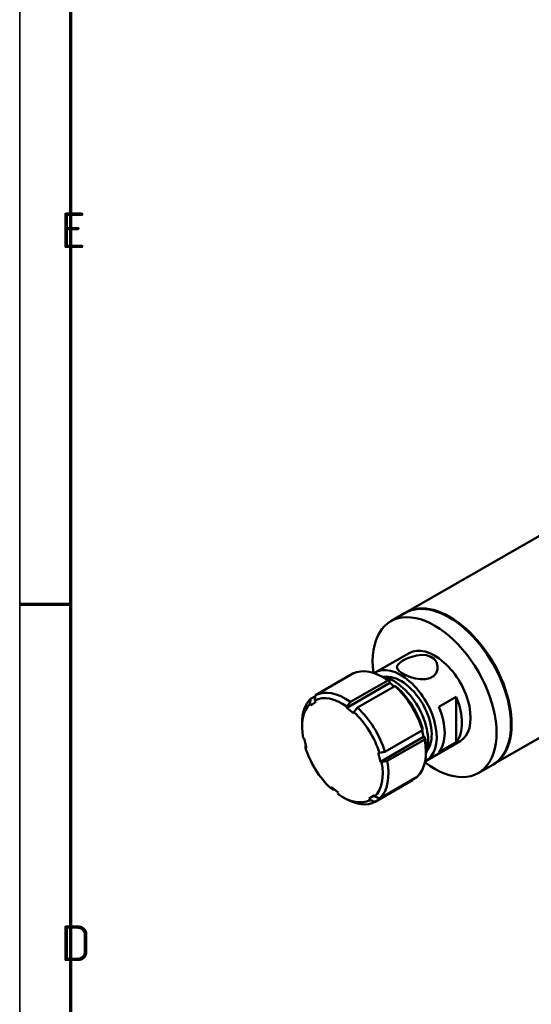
# Model space of a CAD drawing. Header units: millimetres. Extents: x 12 to 1472, y 12 to 1039.
# Tile 3 of 11: x 12 to 138, y 602 to 844. Entities that reach past the tile are written whole.
import ezdxf

# ---------------------------------------------------------------- set-up
doc = ezdxf.new("R2010")
doc.units = ezdxf.units.MM
doc.header["$LTSCALE"] = 2.5
doc.layers.get('0').update_dxf_attribs({"lineweight": 25})
for name, color, linetype, lineweight in [('Rahmen (ISO)', 7, 'Continuous', 70), ('Sichtbar (ISO)', 7, 'Continuous', 50), ('Symbol (ISO)', 7, 'Continuous', 25)]:
    doc.layers.add(name, color=color, linetype=linetype, lineweight=lineweight)
doc.styles.add('Notiztext (DIN)', font='isocpeur.ttf')

# ---------------------------------------------------------------- blocks, each defined once
blk = doc.blocks.new('Ränder Hagen+Goebel Rahmen')
at = {"layer": 'Rahmen (ISO)', "linetype": 'Continuous', "lineweight": 35}
blk.add_line((5, 415), (5, 5), dxfattribs=at)
at = {"layer": 'Rahmen (ISO)'}
for p, q in [((10, 410), (10, 10)), ((10, 280), (5, 280))]:
    blk.add_line(p, q, dxfattribs=at)
at = {"layer": 'Symbol (ISO)', "char_height": 3.5, "attachment_point": 7, "style": 'Notiztext (DIN)'}
for s, insert in [('E', (9, 315)), ('D', (9, 245))]:
    blk.add_mtext(s, dxfattribs=dict(at, insert=insert))

msp = doc.modelspace()

# ---------------------------------------------------------------- linework, layer by layer
at = {"layer": 'Sichtbar (ISO)'}
for p, q in [((145.3029, 719.952), (107.2959, 698.0652)), ((103.5836, 695.9274), (107.1192, 697.9634)), ((99.7664, 683.3436), (108.0749, 688.1282)), ((94.2682, 683.058), (85.0758, 677.7645)), ((102.3303, 681.7971), (101.6259, 682.2058)), ((166.7613, 682.6889), (128.7543, 660.8021)), ((92.7397, 674.6754), (103.3463, 680.7833)), ((93.6527, 676.1235), (102.8451, 681.417)), ((104.5767, 680.0087), (95.3843, 674.7152)), ((103.4094, 681.1026), (103.3463, 680.7833)), ((103.3463, 680.7833), (104.414, 679.915)), ((83.9021, 676.9121), (85.0489, 677.5725)), ((115.3735, 674.9004), (119.6161, 677.3436)), ((119.6161, 677.3436), (119.6161, 666.2538)), ((83.9605, 675.2781), (83.7257, 675.6544)), ((85.1343, 676.1305), (83.9605, 675.2781)), ((84.8994, 676.5068), (85.1343, 676.1305)), ((92.7397, 674.6754), (92.8028, 674.9946)), ((94.4713, 673.2671), (92.7397, 674.6754)), ((92.8028, 674.9946), (93.6527, 676.1235)), ((95.3843, 674.7152), (94.5345, 673.5863)), ((94.5345, 673.5863), (94.4713, 673.2671)), ((81.7859, 669.9663), (81.7859, 670.7807)), ((82.0504, 667.1861), (82.3484, 667.129)), ((101.0225, 661.4022), (111.6291, 667.5101)), ((102.1431, 663.8842), (111.3355, 669.1777)), ((111.2322, 669.1182), (111.6291, 667.5101)), ((111.6291, 667.5101), (111.927, 667.4531)), ((82.3484, 667.129), (82.9062, 664.8684)), ((82.9062, 664.8684), (82.6083, 664.9254)), ((82.6419, 665.4614), (82.7452, 665.5209)), ((111.8934, 666.917), (102.701, 661.6235)), ((112.2422, 661.679), (120.5507, 666.4636)), ((119.6161, 666.2538), (115.3735, 663.8107)), ((100.4646, 663.6628), (100.7625, 663.6058)), ((101.0225, 661.4022), (100.4646, 663.6628)), ((100.7625, 663.6058), (102.1431, 663.8842)), ((112.1915, 664.6728), (112.1915, 663.8584)), ((101.3204, 661.3451), (101.0225, 661.4022)), ((102.701, 661.6235), (101.3204, 661.3451)), ((125.042, 658.6643), (128.5776, 660.7003)), ((100.883, 652.4335), (110.0753, 657.7271)), ((88.8364, 654.9449), (88.8995, 655.2641)), ((88.8995, 655.2641), (90.6312, 653.8558)), ((108.9016, 656.8747), (99.7092, 651.5811)), ((108.9285, 657.0667), (108.9016, 656.8747)), ((89.5635, 654.7242), (89.4007, 654.6304)), ((90.6312, 653.8558), (90.568, 653.5366)), ((91.6471, 652.8421), (92.3515, 652.4333)), ((98.2366, 652.4007), (99.4103, 653.2531)), ((98.2366, 652.4007), (99.4913, 653.1232)), ((99.4103, 653.2531), (99.6451, 652.8768)), ((98.4714, 652.0244), (98.2366, 652.4007))]:
    msp.add_line(p, q, dxfattribs=at)
at = {"layer": 'Sichtbar (ISO)', "flags": 128}
for points in [[(106.5347, 686.2548), (107.5233, 686.7514), (108.6922, 687.1936), (109.9182, 687.5067), (111.1383, 687.643), (112.3362, 687.5593), (113.3812, 687.2259), (114.2011, 686.6638), (114.7797, 685.8874), (115.049, 684.9916), (115.0104, 684.0858), (114.6622, 683.2009), (114.0151, 682.465), (113.1406, 681.9614), (112.0483, 681.6956), (110.8334, 681.6804), (109.6179, 681.8641), (108.3914, 682.2086), (107.2556, 682.6641), (106.3241, 683.162), (105.6138, 683.6881), (105.1869, 684.2158), (105.0726, 684.7163), (105.2646, 685.2198), (105.7688, 685.741), (106.5347, 686.2548)], [(102.8451, 681.417), (102.8694, 681.4035), (102.8936, 681.39), (102.9178, 681.3765), (102.9419, 681.3631), (102.9659, 681.3497), (102.9899, 681.3364), (103.0138, 681.3231), (103.0376, 681.3098), (103.0613, 681.2966), (103.085, 681.2834), (103.1086, 681.2702), (103.1322, 681.2571), (103.1556, 681.244), (103.179, 681.231), (103.2024, 681.218), (103.2257, 681.205), (103.2489, 681.1921), (103.272, 681.1792), (103.2951, 681.1663), (103.3181, 681.1535), (103.341, 681.1407), (103.3639, 681.128), (103.3867, 681.1152), (103.4094, 681.1026)], [(105.1411, 679.6943), (105.1183, 679.707), (105.0955, 679.7197), (105.0726, 679.7324), (105.0497, 679.7452), (105.0267, 679.758), (105.0036, 679.7709), (104.9805, 679.7838), (104.9573, 679.7967), (104.934, 679.8097), (104.9107, 679.8227), (104.8873, 679.8357), (104.8638, 679.8488), (104.8403, 679.8619), (104.8167, 679.8751), (104.793, 679.8883), (104.7692, 679.9015), (104.7454, 679.9148), (104.7215, 679.9281), (104.6976, 679.9414), (104.6735, 679.9548), (104.6494, 679.9682), (104.6253, 679.9817), (104.601, 679.9952), (104.5767, 680.0087)], [(83.7257, 675.6544), (83.7328, 675.7051), (83.7399, 675.7559), (83.7471, 675.8069), (83.7542, 675.858), (83.7614, 675.9093), (83.7686, 675.9607), (83.7759, 676.0123), (83.7831, 676.064), (83.7904, 676.1159), (83.7977, 676.1679), (83.805, 676.2201), (83.8123, 676.2724), (83.8197, 676.3248), (83.8271, 676.3775), (83.8345, 676.4302), (83.8419, 676.4831), (83.8493, 676.5362), (83.8568, 676.5894), (83.8643, 676.6428), (83.8718, 676.6964), (83.8793, 676.7501), (83.8869, 676.8039), (83.8945, 676.8579), (83.9021, 676.9121)], [(85.0758, 677.7645), (85.0682, 677.7103), (85.0606, 677.6563), (85.0531, 677.6025), (85.0456, 677.5488), (85.038, 677.4952), (85.0306, 677.4418), (85.0231, 677.3886), (85.0156, 677.3355), (85.0082, 677.2826), (85.0008, 677.2298), (84.9934, 677.1772), (84.9861, 677.1248), (84.9787, 677.0725), (84.9714, 677.0203), (84.9641, 676.9683), (84.9569, 676.9164), (84.9496, 676.8647), (84.9424, 676.8131), (84.9352, 676.7617), (84.928, 676.7104), (84.9208, 676.6593), (84.9137, 676.6083), (84.9066, 676.5575), (84.8994, 676.5068)], [(111.3355, 669.1777), (111.337, 669.2008), (111.3384, 669.2238), (111.3399, 669.2468), (111.3413, 669.2697), (111.3427, 669.2925), (111.3442, 669.3152), (111.3456, 669.3379), (111.347, 669.3605), (111.3484, 669.3831), (111.3499, 669.4056), (111.3513, 669.428), (111.3527, 669.4504), (111.3541, 669.4727), (111.3555, 669.4949), (111.3568, 669.5171), (111.3582, 669.5392), (111.3596, 669.5612), (111.361, 669.5832), (111.3624, 669.6051), (111.3637, 669.627), (111.3651, 669.6488), (111.3664, 669.6705), (111.3678, 669.6922), (111.3691, 669.7138)], [(111.927, 667.4531), (111.9257, 667.4315), (111.9243, 667.4098), (111.923, 667.3881), (111.9216, 667.3663), (111.9202, 667.3444), (111.9189, 667.3225), (111.9175, 667.3005), (111.9161, 667.2785), (111.9147, 667.2564), (111.9133, 667.2342), (111.912, 667.212), (111.9106, 667.1897), (111.9092, 667.1673), (111.9077, 667.1449), (111.9063, 667.1224), (111.9049, 667.0999), (111.9035, 667.0772), (111.9021, 667.0546), (111.9006, 667.0318), (111.8992, 667.009), (111.8978, 666.9861), (111.8963, 666.9631), (111.8949, 666.9401), (111.8934, 666.917)], [(82.6083, 664.9254), (82.6096, 664.947), (82.611, 664.9686), (82.6123, 664.9904), (82.6137, 665.0122), (82.6151, 665.034), (82.6164, 665.0559), (82.6178, 665.0779), (82.6192, 665.0999), (82.6206, 665.1221), (82.622, 665.1442), (82.6234, 665.1665), (82.6248, 665.1888), (82.6262, 665.2111), (82.6276, 665.2335), (82.629, 665.256), (82.6304, 665.2786), (82.6318, 665.3012), (82.6332, 665.3239), (82.6347, 665.3467), (82.6361, 665.3695), (82.6376, 665.3924), (82.639, 665.4153), (82.6404, 665.4383), (82.6419, 665.4614)], [(89.4007, 654.6304), (89.3764, 654.644), (89.3522, 654.6575), (89.328, 654.6709), (89.3039, 654.6843), (89.2799, 654.6977), (89.2559, 654.7111), (89.232, 654.7244), (89.2082, 654.7376), (89.1844, 654.7509), (89.1608, 654.7641), (89.1372, 654.7772), (89.1136, 654.7903), (89.0901, 654.8034), (89.0667, 654.8164), (89.0434, 654.8295), (89.0201, 654.8424), (88.9969, 654.8553), (88.9738, 654.8682), (88.9507, 654.8811), (88.9277, 654.8939), (88.9048, 654.9067), (88.8819, 654.9195), (88.8591, 654.9322), (88.8364, 654.9449)], [(99.6451, 652.8768), (99.695, 652.8589), (99.745, 652.841), (99.7952, 652.823), (99.8455, 652.805), (99.896, 652.7869), (99.9466, 652.7688), (99.9974, 652.7506), (100.0483, 652.7324), (100.0993, 652.7141), (100.1505, 652.6958), (100.2018, 652.6774), (100.2533, 652.6589), (100.305, 652.6405), (100.3567, 652.6219), (100.4087, 652.6033), (100.4608, 652.5847), (100.513, 652.566), (100.5654, 652.5472), (100.6179, 652.5284), (100.6706, 652.5095), (100.7235, 652.4906), (100.7765, 652.4716), (100.8296, 652.4526), (100.883, 652.4335)], [(99.7092, 651.5811), (99.6559, 651.6002), (99.6027, 651.6192), (99.5497, 651.6382), (99.4969, 651.6571), (99.4442, 651.676), (99.3916, 651.6948), (99.3392, 651.7136), (99.287, 651.7323), (99.2349, 651.7509), (99.183, 651.7695), (99.1312, 651.7881), (99.0796, 651.8066), (99.0281, 651.825), (98.9767, 651.8434), (98.9256, 651.8617), (98.8745, 651.88), (98.8236, 651.8982), (98.7729, 651.9164), (98.7223, 651.9345), (98.6718, 651.9526), (98.6215, 651.9706), (98.5713, 651.9886), (98.5213, 652.0065), (98.4714, 652.0244)]]:
    msp.add_lwpolyline(points, dxfattribs=at)
at = {"layer": 'Sichtbar (ISO)'}
for centre, major_axis, start_param, end_param in [((117.8484, 679.3318), (-10.7292, 18.6315), 3.14159265, 6.28318531), ((118.0251, 679.4336), (10.7292, -18.6315), 6.2749789, 9.43298437), ((114.3128, 677.2959), (-10.7292, 18.6315), 2.20081036, 7.2239676), ((114.3128, 677.2959), (-6.2379, 10.8323), 3.14159265, 6.28318531), ((101.5849, 669.9663), (-7.4855, 12.9988), 5.38062881, 6.26096619), ((106.0043, 672.5113), (-6.2379, 10.8323), 3.10043737, 6.32434059), ((104.2366, 671.4933), (5.9884, -10.399), 0.43023094, 2.71136172), ((106.0043, 672.5113), (-5.3646, 9.3158), 3.35388892, 6.07088904), ((102.292, 670.3735), (-6.9865, 12.1322), 5.3866035, 5.49585344), ((101.5849, 669.9663), (7.4855, -12.9988), 1.19183861, 2.07217598), ((102.292, 670.3735), (-6.9865, 12.1322), 4.33940595, 5.20779395), ((92.3925, 664.6728), (-7.4855, 12.9988), 0.14464106, 0.78733187), ((91.6854, 664.2656), (-6.9865, 12.1322), 5.3866035, 6.2549915), ((92.3925, 664.6728), (-7.4855, 12.9988), 5.38062881, 6.26096619), ((112.1915, 676.0743), (6.2379, -10.8323), 0.21381877, 1.36084498), ((91.6854, 664.2656), (-6.9865, 12.1322), 0.15061574, 1.01900375), ((92.3925, 664.6728), (-7.4855, 12.9988), 4.33343126, 5.21376864), ((107.9489, 673.6311), (6.2379, -10.8323), 0.21381877, 1.36084498), ((91.6854, 664.2656), (6.9865, -12.1322), 1.19781329, 2.0662013), ((102.292, 670.3735), (-6.9865, 12.1322), 3.92892453, 4.1605964), ((91.6854, 664.2656), (-6.9865, 12.1322), 1.19781329, 2.0662013), ((101.5849, 669.9663), (7.4855, -12.9988), 0.14464106, 1.02497843), ((91.6854, 664.2656), (6.9865, -12.1322), 0.15061574, 1.01900375), ((92.3925, 664.6728), (7.4855, -12.9988), 0.14464106, 1.02497843), ((91.6854, 664.2656), (6.9865, -12.1322), 5.3866035, 6.2549915), ((92.3925, 664.6728), (7.4855, -12.9988), 5.49585344, 6.26096619)]:
    msp.add_ellipse(centre, major_axis=major_axis, ratio=0.57809312, start_param=start_param, end_param=end_param, dxfattribs=at)

# ---------------------------------------------------------------- block references
at = {"xscale": 2.5, "yscale": 2.5, "zscale": 2.5}
msp.add_blockref('Ränder Hagen+Goebel Rahmen', (0, 0), dxfattribs=at)

doc.saveas('drawing.dxf')
